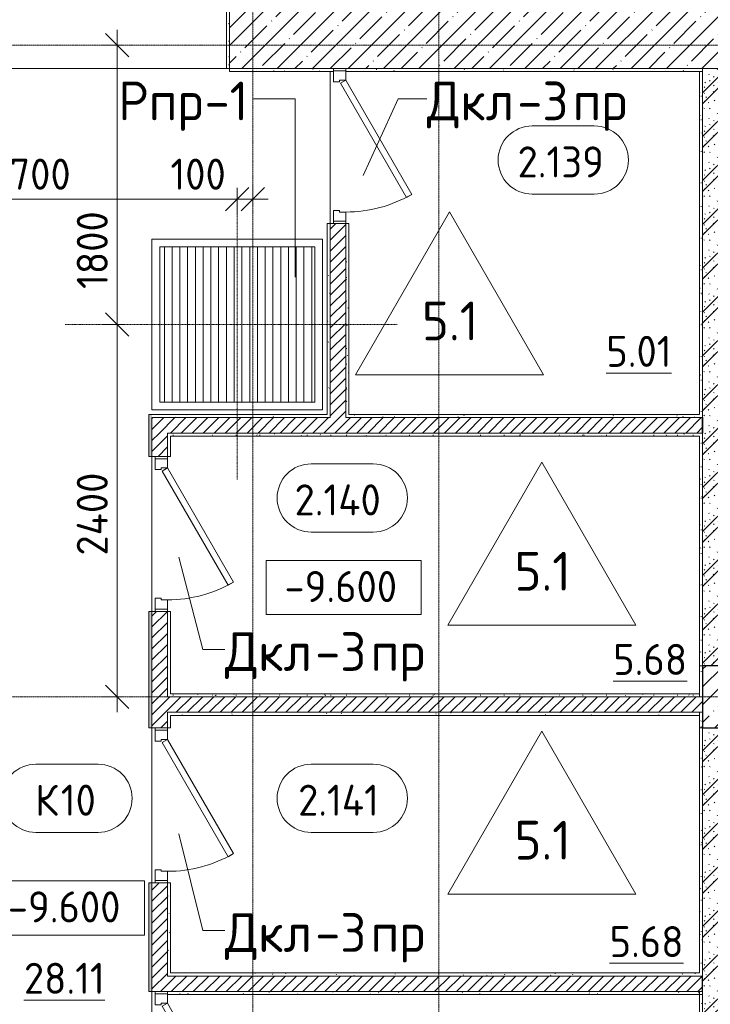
# Model space of a CAD drawing. Header units: millimetres. Extents: x 94064 to 156999, y -10965 to 64097.
# Tile 7 of 40: x 116817 to 121270, y 1818 to 8165. Entities that reach past the tile are written whole.
import ezdxf

# ---------------------------------------------------------------- set-up
doc = ezdxf.new("R2010")
doc.units = ezdxf.units.MM
doc.linetypes.add('4_ Штрихпунктир_ 10 х 2 мм', pattern=[14, 10, -2, 0, -2])
doc.linetypes.add('4_ Штрихпунктир_ 5 х 2 мм', pattern=[9, 5, -2, 0, -2])
for name, color, linetype, lineweight in [('A-ANNO-DIMS', 7, 'Continuous', 5), ('A-ANNO-DIMS-100', 7, 'Continuous', 5), ('A-AREA-IDEN', 7, 'Continuous', 5), ('A-DETL', 7, 'Continuous', 25), ('A-DOOR', 7, 'Continuous', 13), ('A-DOOR-FRAM', 7, 'Continuous', 13), ('A-DOOR-IDEN', 7, 'Continuous', 5), ('A-DOOR-OPNG', 7, 'Continuous', 13), ('A-FLOR', 7, 'Continuous', 13), ('A-FLOR-IDEN', 7, 'Continuous', 5), ('A-WALL', 7, 'Continuous', 13), ('A-WALL-PATT', 7, 'Continuous', 13), ('G-ANNO-DIMS', 7, 'Continuous', 5), ('I-WALL', 7, 'Continuous', 13), ('M-EQPM', 7, 'Continuous', 13), ('M-EQPM-IDEN', 7, 'Continuous', 5), ('S-COLS', 7, 'Continuous', 25), ('S-GRID', 7, 'Continuous', 5)]:
    doc.layers.add(name, color=color, linetype=linetype, lineweight=lineweight)
doc.styles.add('GOST Common_2', font='GOST_Common.ttf', dxfattribs={"height": 200})
doc.styles.add('GOST Common_3', font='GOST_Common.ttf', dxfattribs={"height": 250})
doc.dimstyles.new('2_мм', dxfattribs={"dimscale": 304.8, "dimtxt": 201.142999, "dimasz": 0.492126, "dimexe": 0.328084, "dimexo": 0.492126, "dimgap": 0, "dimtad": 1, "dimdec": 0, "dimdsep": 46, "dimtxsty": 'GOST Common_2', "dimblk1": 'OBLIQUE', "dimblk2": 'OBLIQUE', "dimsah": 1, "dimcen": 0.09, "dimdle": 0.328084, "dimadec": 5, "dimazin": 2, "dimtfac": 1, "dimtdec": 4, "dimtix": 1, "dimtmove": 0, "dimatfit": 3, "dimfxl": 1, "dimtvp": 1, "dimtolj": 1, "dimtzin": 0, "dimarcsym": 2})
doc.dimstyles.new('2_мм_1', dxfattribs={"dimscale": 304.8, "dimtxt": 201.142999, "dimasz": 0.492126, "dimexe": 0.328084, "dimexo": 0.492126, "dimgap": 0, "dimtad": 1, "dimdec": 0, "dimdsep": 46, "dimtxsty": 'GOST Common_2', "dimblk1": 'OBLIQUE', "dimblk2": 'OBLIQUE', "dimsah": 1, "dimcen": 0.09, "dimdle": 0.328084, "dimadec": 5, "dimazin": 2, "dimtfac": 1, "dimtdec": 4, "dimtix": 1, "dimtmove": 1, "dimatfit": 3, "dimfxl": 1, "dimtvp": 1, "dimtolj": 1, "dimtzin": 0, "dimarcsym": 2})
pattern_1 = [(0, (0, 0), (203.2, 50.8), [3.353, -149.047, 3.353, -149.047, -812.8]), (0, (0, 0), (203.2, 50.8), [-304.8, 3.353, -301.447, 3.353, -149.047, -355.6]), (0, (0, 0), (203.2, 50.8), [-762, 3.353, -98.247, 3.353, -250.647]), (120, (76.2, 25.4), (-145.59409, 150.576362), [3.353, -149.047, 3.353, -149.047, -812.8]), (120, (76.2, 25.4), (-145.59409, 150.576362), [-304.8, 3.353, -301.447, 3.353, -149.047, -355.6]), (120, (76.2, 25.4), (-145.59409, 150.576362), [-762, 3.353, -98.247, 3.353, -250.647]), (240, (101.6, 127), (-57.60591, -201.376362), [3.353, -149.047, 3.353, -149.047, -812.8]), (240, (101.6, 127), (-57.60591, -201.376362), [-304.8, 3.353, -301.447, 3.353, -149.047, -355.6]), (240, (101.6, 127), (-57.60591, -201.376362), [-762, 3.353, -98.247, 3.353, -250.647])]
pattern_2 = [(45, (0, 0), (-35.35534, 35.35534), [])]
pattern_3 = [(135, (150.28, 188.64), (-282.8427, 3e-14), [5, -395]), (135, (174.9, 237.36), (-282.8427, 3e-14), [5, -395]), (135, (211.96, 236.53), (-282.8427, 3e-14), [5, -395]), (135, (114.96, 223.96), (-282.8427, 3e-14), [5, -395]), (135, (77.54, 223.96), (-282.8427, 3e-14), [5, -395]), (135, (57.44, 184.52), (-282.8427, 3e-14), [5, -395]), (135, (66.21, 142.9), (-282.8427, 3e-14), [5, -395]), (135, (107.33, 161), (-282.8427, 3e-14), [5, -395]), (135, (99.08, 130.94), (-282.8427, 3e-14), [5, -395]), (135, (22.6, 136.46), (-282.8427, 3e-14), [5, -395]), (135, (21.16, 168.08), (-282.8427, 3e-14), [5, -395]), (135, (46.13, 96.12), (-282.8427, 3e-14), [5, -395]), (135, (3.54, 74.6), (-282.8427, 3e-14), [5, -395]), (135, (40.3, 47.56), (-282.8427, 3e-14), [5, -395]), (135, (39.77, 18.47), (-282.8427, 3e-14), [5, -395]), (135, (76.94, 37.28), (-282.8427, 3e-14), [5, -395]), (135, (114.18, 62.4), (-282.8427, 3e-14), [5, -395]), (135, (139.87, 90.2), (-282.8427, 3e-14), [5, -395]), (135, (141.44, 15.82), (-282.8427, 3e-14), [5, -395]), (135, (188.69, 26.73), (-282.8427, 3e-14), [5, -395]), (135, (176.14, 51.36), (-282.8427, 3e-14), [5, -395]), (135, (177.03, 0), (-282.8427, 3e-14), [5, -395]), (135, (276.61, 8.22), (-282.8427, 3e-14), [5, -395]), (135, (271.19, 31.72), (-282.8427, 3e-14), [5, -395]), (135, (268.29, 119.65), (-282.8427, 3e-14), [5, -395]), (135, (237.92, 101.95), (-282.8427, 3e-14), [5, -395]), (135, (237.92, 158.27), (-282.8427, 3e-14), [5, -395]), (135, (260.4, 204.35), (-282.8427, 3e-14), [5, -395]), (135, (275.54, 235.4), (-282.8427, 3e-14), [5, -395]), (135, (117.62, 268.96), (-282.8427, 3e-14), [5, -395]), (135, (203.62, 273.83), (-282.8427, 3e-14), [5, -395]), (135, (47.24, 279.3), (-282.8427, 3e-14), [5, -395]), (135, (23.2, 266.16), (-282.8427, 3e-14), [5, -395]), (135, (42.78, 232.52), (-282.8427, 3e-14), [5, -395]), (135, (177.76, 90.57), (-282.8427, 3e-14), [5, -395]), (135, (181.12, 121.8), (-282.8427, 3e-14), [5, -395]), (135, (206.73, 172.06), (-282.8427, 3e-14), [5, -395]), (135, (143.14, 136.62), (-282.8427, 3e-14), [5, -395]), (135, (211.51, 131.86), (-282.8427, 3e-14), [5, -395]), (135, (81.47, 95.1), (-282.8427, 3e-14), [5, -395]), (135, (235.13, 60.46), (-282.8427, 3e-14), [5, -395]), (135, (242.24, 4.89), (-282.8427, 3e-14), [5, -395]), (45, (0, 106.07), (-282.8427, 0), []), (45, (106.07, 0), (-282.8427, 0), []), (45, (176.78, 0), (-282.8427, 0), []), (45, (0, 176.78), (-282.8427, 0), [])]
pattern_4 = [(45, (0, 0), (-114.04925, 114.04925), []), (45, (114.05, 0), (-114.04925, 114.04925), [201.612, -40.322, 3.353, -36.97])]

# ---------------------------------------------------------------- blocks, each defined once
blk = doc.blocks.new('Наметкина 10_РД_АР_П_Отделка_R21_rvt-1--02_Подвал_МП_часть Г')
at = {"layer": 'A-WALL-PATT', "lineweight": 5}
h = blk.add_hatch(dxfattribs=at)
h.set_pattern_fill('FP_5', color=256, style=0, pattern_type=2)
h.set_pattern_definition(pattern_1)
h.paths.add_polyline_path([(118170, 7850), (118170, 8250), (118150, 8250), (118150, 7850)])
h = blk.add_hatch(dxfattribs=at)
h.set_pattern_fill('FP_5', color=256, style=0, pattern_type=2)
h.set_pattern_definition(pattern_1)
h.paths.add_polyline_path([(118840, 7830), (118840, 7850), (118170, 7850), (118170, 7830)])
h = blk.add_hatch(dxfattribs=at)
h.set_pattern_fill('FP_5', color=256, style=0, pattern_type=2)
h.set_pattern_definition(pattern_1)
h.paths.add_polyline_path([(121220, 7830), (121220, 7850), (118920, 7850), (118920, 7830), (121140, 7830)])
h = blk.add_hatch(dxfattribs=at)
h.set_pattern_fill('FP_5', color=256, style=0, pattern_type=2)
h.set_pattern_definition(pattern_1)
h.paths.add_polyline_path([(121220, 5620), (121220, 7830), (121200, 7830), (121200, 5620)])
h = blk.add_hatch(dxfattribs=at)
h.set_pattern_fill('FP_5', color=256, style=0, pattern_type=2)
h.set_pattern_definition(pattern_1)
h.paths.add_polyline_path([(118820, 5600), (118820, 6850), (118800, 6850), (118800, 5600)])
h = blk.add_hatch(dxfattribs=at)
h.set_pattern_fill('FP_5', color=256, style=0, pattern_type=2)
h.set_pattern_definition(pattern_1)
h.paths.add_polyline_path([(118940, 5600), (118940, 6850), (118920, 6850), (118920, 5600)])
h = blk.add_hatch(dxfattribs=at)
h.set_pattern_fill('FP_5', color=256, style=0, pattern_type=2)
h.set_pattern_definition(pattern_1)
h.paths.add_polyline_path([(117670, 300), (117670, 900), (117650, 900), (117650, 300)])
h.paths.add_polyline_path([(117670, 1900), (117670, 2600), (117650, 2600), (117650, 1900)])
h.paths.add_polyline_path([(117670, 3600), (117670, 4350), (117650, 4350), (117650, 3600)])
h.paths.add_polyline_path([(117650, 5350), (117670, 5350), (117670, 5620), (117650, 5620)])
h = blk.add_hatch(dxfattribs=at)
h.set_pattern_fill('FP_5', color=256, style=0, pattern_type=2)
h.set_pattern_definition(pattern_1)
h.paths.add_polyline_path([(118800, 5600), (118800, 5620), (117670, 5620), (117670, 5600), (117816.2, 5600)])
h = blk.add_hatch(dxfattribs=at)
h.set_pattern_fill('FP_5', color=256, style=0, pattern_type=2)
h.set_pattern_definition(pattern_1)
h.paths.add_polyline_path([(121220, 5600), (121220, 5620), (118940, 5620), (118940, 5600), (119478.1, 5600)])
h = blk.add_hatch(dxfattribs=at)
h.set_pattern_fill('FP_5', color=256, style=0, pattern_type=2)
h.set_pattern_definition(pattern_1)
h.paths.add_polyline_path([(121200.1, 5480), (121220.1, 5480), (121220.1, 5500), (117770, 5500), (117770, 5480), (119478.1, 5480)])
h = blk.add_hatch(dxfattribs=at)
h.set_pattern_fill('FP_5', color=256, style=0, pattern_type=2)
h.set_pattern_definition(pattern_1)
h.paths.add_polyline_path([(117790, 3820), (117790, 4350), (117770, 4350), (117770, 3820)])
h.paths.add_polyline_path([(117790, 5350), (117790, 5480), (117770, 5480), (117770, 5350)])
h = blk.add_hatch(dxfattribs=at)
h.set_pattern_fill('FP_5', color=256, style=0, pattern_type=2)
h.set_pattern_definition(pattern_1)
h.paths.add_polyline_path([(121220.1, 4000), (121220.1, 5480), (121200.1, 5480), (121200.1, 4000)])
h = blk.add_hatch(dxfattribs=at)
h.set_pattern_fill('FP_5', color=256, style=0, pattern_type=2)
h.set_pattern_definition(pattern_1)
h.paths.add_polyline_path([(121220.1, 3600), (121220.1, 3700), (121200.1, 3700), (121200.1, 3600)])
h.paths.add_polyline_path([(121220.1, 3800), (121220.1, 4000), (121200.1, 4000), (121200.1, 3800)])
h = blk.add_hatch(dxfattribs=at)
h.set_pattern_fill('FP_5', color=256, style=0, pattern_type=2)
h.set_pattern_definition(pattern_1)
h.paths.add_polyline_path([(121200.1, 3800), (121200.1, 3820), (117770, 3820), (117770, 3800), (119478.1, 3800)])
h = blk.add_hatch(dxfattribs=at)
h.set_pattern_fill('FP_5', color=256, style=0, pattern_type=2)
h.set_pattern_definition(pattern_1)
h.paths.add_polyline_path([(121200.1, 3680), (121200.1, 3700), (117770, 3700), (117770, 3680), (119478.1, 3680)])
h = blk.add_hatch(dxfattribs=at)
h.set_pattern_fill('FP_5', color=256, style=0, pattern_type=2)
h.set_pattern_definition(pattern_1)
h.paths.add_polyline_path([(117770, 2000), (117790, 2000), (117790, 2600), (117770, 2600), (117770, 2115.2)])
h.paths.add_polyline_path([(117790, 3600), (117790, 3680), (117770, 3680), (117770, 3600)])
h = blk.add_hatch(dxfattribs=at)
h.set_pattern_fill('FP_5', color=256, style=0, pattern_type=2)
h.set_pattern_definition(pattern_1)
h.paths.add_polyline_path([(121220, 920), (121220, 1880), (121200, 1880), (121200, 920)])
h.paths.add_polyline_path([(121220, 2020), (121220, 3600), (121200, 3600), (121200, 2020)])
h = blk.add_hatch(dxfattribs=at)
h.set_pattern_fill('FP_5', color=256, style=0, pattern_type=2)
h.set_pattern_definition(pattern_1)
h.paths.add_polyline_path([(121140, 2000), (121220, 2000), (121220, 2020), (117790, 2020), (117790, 2000), (119478.1, 2000)])
h = blk.add_hatch(dxfattribs=at)
h.set_pattern_fill('FP_5', color=256, style=0, pattern_type=2)
h.set_pattern_definition(pattern_1)
h.paths.add_polyline_path([(121200, 1880), (121200, 1900), (117770, 1900), (117770, 1880), (121140, 1880)])
at = {"layer": 'A-WALL'}
for p, q in [((118150, 8250), (118150, 7850)), ((118170, 7850), (118170, 8250)), ((118150, 7850), (118170, 7850)), ((118840, 7850), (118170, 7850)), ((118170, 7850), (118170, 7830)), ((118170, 7830), (118840, 7830)), ((118840, 7835), (118840, 7850)), ((121220, 7850), (118920, 7850)), ((118920, 7850), (118920, 7835)), ((118920, 7830), (121220, 7830)), ((121220, 7830), (121200, 7830)), ((121200, 7830), (121200, 5620)), ((121220, 7830), (121220, 7850)), ((121220, 5620), (121220, 7830)), ((118820, 6850), (118800, 6850)), ((118800, 6850), (118800, 5620)), ((118820, 5600), (118820, 6850)), ((118920, 6850), (118920, 5600)), ((118940, 6850), (118920, 6850)), ((118940, 5620), (118940, 6850)), ((117670, 5620), (117650, 5620)), ((117650, 5620), (117650, 5350)), ((118800, 5620), (117670, 5620)), ((117670, 5350), (117670, 5600)), ((117670, 5600), (118800, 5600)), ((118800, 5600), (118820, 5600)), ((118920, 5600), (118940, 5600)), ((121200, 5620), (118940, 5620)), ((118940, 5600), (121220, 5600)), ((121220, 5600), (121220, 5620)), ((121220.1, 5500), (117770, 5500)), ((117770, 5500), (117770, 5480)), ((117770, 5480), (117770, 5350)), ((117790, 5480), (121200.1, 5480)), ((117790, 5350), (117790, 5480)), ((121200.1, 5480), (121200.1, 4000)), ((121220.1, 5480), (121220.1, 5500)), ((121220.1, 4000), (121220.1, 5480)), ((117650, 5350), (117670, 5350)), ((117770, 5350), (117790, 5350)), ((117670, 4350), (117650, 4350)), ((117650, 4350), (117650, 3600)), ((117670, 3600), (117670, 4350)), ((117790, 4350), (117770, 4350)), ((117770, 4350), (117770, 3820)), ((117790, 3820), (117790, 4350)), ((121220.1, 4000), (121200.1, 4000)), ((121200.1, 4000), (121200.1, 3800)), ((121200.1, 4000), (121220.1, 4000)), ((121220.1, 3800), (121220.1, 4000)), ((117770, 3820), (117770, 3800)), ((121200.1, 3820), (117790, 3820)), ((121200.1, 3800), (121200.1, 3820)), ((117770, 3800), (121200.1, 3800)), ((121200.1, 3800), (121220.1, 3800)), ((121200.1, 3700), (117770, 3700)), ((117770, 3700), (117770, 3680)), ((121220.1, 3700), (121200.1, 3700)), ((121200.1, 3700), (121200.1, 3600)), ((121200.1, 3680), (121200.1, 3700)), ((121220.1, 3600), (121220.1, 3700)), ((117770, 3680), (117770, 3600)), ((117790, 3680), (121200.1, 3680)), ((117790, 3600), (117790, 3680)), ((117650, 3600), (117670, 3600)), ((117770, 3600), (117790, 3600)), ((121220, 3600), (121200, 3600)), ((121200, 3600), (121200, 2020)), ((121200.1, 3600), (121220.1, 3600)), ((121220, 2020), (121220, 3600)), ((117670, 2600), (117650, 2600)), ((117650, 2600), (117650, 1900)), ((117670, 1900), (117670, 2600)), ((117790, 2600), (117770, 2600)), ((117770, 2600), (117770, 2000)), ((117790, 2020), (117790, 2600)), ((117770, 2000), (117790, 2000)), ((121200, 2020), (117790, 2020)), ((117790, 2000), (121220, 2000)), ((121220, 2000), (121220, 2020)), ((117650, 1900), (117670, 1900)), ((121200, 1900), (117770, 1900)), ((117770, 1900), (117770, 1885)), ((117770, 1880), (121200, 1880)), ((121200, 1880), (121200, 1900)), ((121220, 1880), (121200, 1880)), ((121200, 1880), (121200, 920)), ((121220, 920), (121220, 1880))]:
    blk.add_line(p, q, dxfattribs=at)
blk = doc.blocks.new('АР_Дверь однопольная - 1000х2100h_850__Кладовая-4711757--02_Подвал_МП_часть Г')
at = {"layer": 'A-DOOR'}
for p, q in [((311.1, 475), (-425, 50)), ((331.1, 440.4), (311.1, 475)), ((-405, 15.4), (331.1, 440.4)), ((-425, 50), (-405, 15.4))]:
    blk.add_line(p, q, dxfattribs=at)
at = {"layer": 'A-DOOR', "lineweight": 5}
blk.add_arc((-425, 50), 850, 360, 30, dxfattribs=at)
at = {"layer": 'A-DOOR-FRAM'}
for p, q in [((-485, 50), (-500, 50)), ((-425, 50), (-485, 50)), ((-485, 50), (-485, -30)), ((-425, 10), (-425, 50)), ((-415, 10), (-425, 10)), ((-415, -30), (-415, 10)), ((425, 10), (415, 10)), ((415, 10), (415, -30)), ((485, 50), (425, 50)), ((425, 50), (425, 10)), ((485, -30), (485, 50)), ((485, 50), (500, 50)), ((-485, -30), (-500, -30)), ((-485, -30), (-415, -30)), ((415, -30), (485, -30)), ((485, -30), (500, -30))]:
    blk.add_line(p, q, dxfattribs=at)
blk = doc.blocks.new('АР_Дверь однопольная - 1000х2100h_850__Кладовая-4627048--02_Подвал_МП_часть Г')
at = {"layer": 'A-DOOR'}
for p, q in [((311.1, 475), (-425, 50)), ((331.1, 440.4), (311.1, 475)), ((-405, 15.4), (331.1, 440.4)), ((-425, 50), (-405, 15.4))]:
    blk.add_line(p, q, dxfattribs=at)
at = {"layer": 'A-DOOR', "lineweight": 5}
blk.add_arc((-425, 50), 850, 360, 30, dxfattribs=at)
at = {"layer": 'A-DOOR-FRAM'}
for p, q in [((-485, 50), (-500, 50)), ((-425, 50), (-485, 50)), ((-485, 50), (-485, -30)), ((-425, 10), (-425, 50)), ((-415, 10), (-425, 10)), ((-415, -30), (-415, 10)), ((425, 10), (415, 10)), ((415, 10), (415, -30)), ((485, 50), (425, 50)), ((425, 50), (425, 10)), ((485, -30), (485, 50)), ((485, 50), (500, 50)), ((-485, -30), (-500, -30)), ((-485, -30), (-415, -30)), ((415, -30), (485, -30)), ((485, -30), (500, -30))]:
    blk.add_line(p, q, dxfattribs=at)
blk = doc.blocks.new('КР-Проем - Настраиваемый-4414965--02_Подвал_МП_часть Г')
at = {"layer": 'A-DOOR-OPNG'}
for p, q in [((-775, 200), (775, 200)), ((-775, -200), (775, -200))]:
    blk.add_line(p, q, dxfattribs=at)
blk = doc.blocks.new('АР_Приямок - ПР-1_1100х1100 х50-2425824--02_Подвал_МП_часть Г')
at = {"layer": 'M-EQPM', "lineweight": 5}
h = blk.add_hatch(dxfattribs=at)
h.set_pattern_fill('FP_4', color=256, style=0, pattern_type=2)
h.set_pattern_definition([(90, (0, 0), (-50, 3e-15), [])])
h.paths.add_polyline_path([(50, -500), (1050, -500), (1050, 500), (50, 500), (50, 416.7)])
at = {"layer": 'M-EQPM'}
for p, q in [((0, -550), (0, 550)), ((0, 550), (1100, 550)), ((1100, 550), (1100, -550)), ((1100, -550), (0, -550))]:
    blk.add_line(p, q, dxfattribs=at)
blk = doc.blocks.new('Марка помещения _Номер_ - 2 мм-68851--02_Подвал_МП_часть Г')
at = {"layer": 'A-AREA-IDEN'}
for p, q in [((-2.027, 2.21), (1.973, 2.21)), ((-2.027, -2.19), (1.973, -2.19))]:
    blk.add_line(p, q, dxfattribs=at)
for centre, start, end in [((-2.027, 0.01), 90, 270), ((1.973, 0.01), 270, 90)]:
    blk.add_arc(centre, 2.2, start, end, dxfattribs=at)
blk = doc.blocks.new('DIMBLOCK132--02_Подвал_МП_часть Г')
at = {"layer": 'A-ANNO-DIMS-100'}
for p, q in [((116520, 6963.6), (116520, 7107.5)), ((118220, 7080), (118220, 6907.5)), ((118220, 7007.5), (118220, 7080)), ((116420, 7007.5), (118220, 7007.5)), ((116520, 7007.5), (116520, 6963.6)), ((116655.4, 7007.5), (117277, 7007.5)), ((117277, 7007.5), (117370, 7007.5))]:
    blk.add_line(p, q, dxfattribs=at)
at = {"layer": 'A-ANNO-DIMS-100', "lineweight": 25}
for p, q in [((116520, 7007.5), (116595, 7082.5)), ((118220, 7007.5), (118295, 7082.5)), ((116520, 7007.5), (116445, 6932.5)), ((118220, 7007.5), (118145, 6932.5))]:
    blk.add_line(p, q, dxfattribs=at)
at = {"layer": 'A-ANNO-DIMS-100', "color": 0, "insert": (116655.4, 7268.9), "char_height": 200, "width": 625.93, "attachment_point": 1, "line_spacing_factor": 1.022761, "style": 'GOST Common_2'}
blk.add_mtext('1700', dxfattribs=at)
blk = doc.blocks.new('_Oblique')
at = {"color": 0, "linetype": 'ByBlock', "lineweight": -2}
blk.add_line((-0.5, -0.5), (0.5, 0.5), dxfattribs=at)
blk = doc.blocks.new('DIMBLOCK133--02_Подвал_МП_часть Г')
at = {"layer": 'A-ANNO-DIMS-100', "lineweight": 25}
for p, q in [((118220, 7007.5), (118295, 7082.5)), ((118320, 7007.5), (118395, 7082.5)), ((118220, 7007.5), (118145, 6932.5)), ((118320, 7007.5), (118245, 6932.5))]:
    blk.add_line(p, q, dxfattribs=at)
at = {"layer": 'A-ANNO-DIMS-100'}
for p, q in [((118220, 7080), (118220, 6907.5)), ((118220, 7007.5), (118220, 7080)), ((118320, 6963.6), (118320, 7107.5)), ((117789.1, 7007.5), (118270.9, 7007.5)), ((118220, 7007.5), (118420, 7007.5)), ((118270.9, 7007.5), (118270, 7007.5)), ((118320, 7007.5), (118320, 6963.6))]:
    blk.add_line(p, q, dxfattribs=at)
at = {"layer": 'A-ANNO-DIMS-100', "color": 0, "insert": (117789.1, 7268.9), "char_height": 200, "width": 458.197, "attachment_point": 1, "line_spacing_factor": 1.022761, "style": 'GOST Common_2'}
blk.add_mtext('100', dxfattribs=at)
blk = doc.blocks.new('DIMBLOCK134--02_Подвал_МП_часть Г')
at = {"layer": 'A-ANNO-DIMS-100', "lineweight": 25}
for p, q in [((117446.4, 6200), (117371.4, 6275)), ((117446.4, 6200), (117521.4, 6125)), ((117446.4, 3800), (117371.4, 3875)), ((117446.4, 3800), (117521.4, 3725))]:
    blk.add_line(p, q, dxfattribs=at)
at = {"layer": 'A-ANNO-DIMS-100'}
for p, q in [((117490.4, 6200), (117346.4, 6200)), ((117446.4, 3700), (117446.4, 6200)), ((117446.4, 6200), (117490.4, 6200)), ((117490.4, 3800), (117346.4, 3800)), ((117446.4, 3800), (117490.4, 3800))]:
    blk.add_line(p, q, dxfattribs=at)
at = {"layer": 'A-ANNO-DIMS-100', "color": 0, "insert": (117185.1, 4710.2), "char_height": 200, "width": 695.477, "attachment_point": 1, "rotation": 90, "line_spacing_factor": 1.022761, "style": 'GOST Common_2'}
blk.add_mtext('2400', dxfattribs=at)
blk = doc.blocks.new('DIMBLOCK135--02_Подвал_МП_часть Г')
at = {"layer": 'A-ANNO-DIMS-100', "lineweight": 25}
for p, q in [((117446.4, 8000), (117371.4, 8075)), ((117446.4, 8000), (117521.4, 7925)), ((117446.4, 6200), (117371.4, 6275)), ((117446.4, 6200), (117521.4, 6125))]:
    blk.add_line(p, q, dxfattribs=at)
at = {"layer": 'A-ANNO-DIMS-100'}
for p, q in [((117446.4, 6200), (117446.4, 8100)), ((117490.4, 8000), (117346.4, 8000)), ((117446.4, 8000), (117490.4, 8000)), ((117446.4, 7050.6), (117446.4, 7100)), ((117446.4, 6429), (117446.4, 7050.6)), ((117490.4, 6200), (117346.4, 6200)), ((117446.4, 6200), (117490.4, 6200))]:
    blk.add_line(p, q, dxfattribs=at)
at = {"layer": 'A-ANNO-DIMS-100', "color": 0, "insert": (117185.1, 6429), "char_height": 200, "width": 625.93, "attachment_point": 1, "rotation": 90, "line_spacing_factor": 1.022761, "style": 'GOST Common_2'}
blk.add_mtext('1800', dxfattribs=at)
blk = doc.blocks.new('Высотные отметки - Frame_2-749557--02_Подвал_МП_часть Г')
at = {"layer": 'G-ANNO-DIMS'}
for p, q in [((-5, 3.5), (-5, 0)), ((5, 3.5), (-5, 3.5)), ((5, 0), (5, 3.5)), ((-5, 0), (5, 0))]:
    blk.add_line(p, q, dxfattribs=at)
blk = doc.blocks.new('Марка полов - Марка полов-4106608--02_Подвал_МП_часть Г')
at = {"layer": 'A-FLOR-IDEN'}
for p, q in [((0, 7), (-6.062, -3.5)), ((6.062, -3.5), (0, 7)), ((-6.062, -3.5), (6.062, -3.5))]:
    blk.add_line(p, q, dxfattribs=at)

msp = doc.modelspace()

# ---------------------------------------------------------------- hatches: boundary and pattern name
at = {"layer": 'A-WALL-PATT', "lineweight": 5}
h = msp.add_hatch(dxfattribs=at)
h.set_pattern_fill('FP_3', color=256, style=0, pattern_type=2)
h.set_pattern_definition(pattern_4)
h.paths.add_polyline_path([(131370, 7850.000001), (131470, 7850.000001), (131470, 8250.000001), (122920, 8250.000001), (122920, 7850.000001), (129449.688757, 7850.000001)])
h.paths.add_polyline_path([(121140.026087, 7850.000001), (121470, 7850.000001), (121470, 8250.000001), (118170, 8250.000001), (118170, 7850.000001), (119478.093554, 7850.000001)])
h = msp.add_hatch(dxfattribs=at)
h.set_pattern_fill('FP_1', color=256, style=0, pattern_type=2)
h.set_pattern_definition(pattern_3)
h.paths.add_polyline_path([(121420, 4000), (121420, 7850.000001), (121220, 7850.000001), (121220, 4000)])
h = msp.add_hatch(dxfattribs=at)
h.set_pattern_fill('FP_2', color=256, style=0, pattern_type=2)
h.set_pattern_definition(pattern_2)
h.paths.add_polyline_path([(118920, 5600), (118920, 6850.000001), (118820, 6850.000001), (118820, 5600)])
h = msp.add_hatch(dxfattribs=at)
h.set_pattern_fill('FP_2', color=256, style=0, pattern_type=2)
h.set_pattern_definition(pattern_2)
h.paths.add_polyline_path([(121220.055575, 5500), (121220.055575, 5600), (117670, 5600), (117670, 5500), (119478.093554, 5500)])
h = msp.add_hatch(dxfattribs=at)
h.set_pattern_fill('FP_2', color=256, style=0, pattern_type=2)
h.set_pattern_definition(pattern_2)
h.paths.add_polyline_path([(117770, 300), (117770, 900), (117670, 900), (117670, 300)])
h.paths.add_polyline_path([(117670, 1900), (117770, 1900), (117770, 2600), (117670, 2600), (117670, 2115.19137)])
h.paths.add_polyline_path([(117670, 3600), (117770, 3600), (117770, 4350), (117670, 4350), (117670, 4178.545986)])
h.paths.add_polyline_path([(117670, 5350), (117770, 5350), (117770, 5500), (117670, 5500)])
h = msp.add_hatch(dxfattribs=at)
h.set_pattern_fill('FP_2', color=256, style=0, pattern_type=2)
h.set_pattern_definition(pattern_2)
h.paths.add_polyline_path([(121220, 3700), (121220, 3800), (117770, 3800), (117770, 3700), (119478.093554, 3700)])
h = msp.add_hatch(dxfattribs=at)
h.set_pattern_fill('FP_1', color=256, style=0, pattern_type=2)
h.set_pattern_definition(pattern_3)
h.paths.add_polyline_path([(121420, 900), (121420, 3600), (121220, 3600), (121220, 900)])
h = msp.add_hatch(dxfattribs=at)
h.set_pattern_fill('FP_2', color=256, style=0, pattern_type=2)
h.set_pattern_definition(pattern_2)
h.paths.add_polyline_path([(121220, 1900), (121220, 2000), (117770, 2000), (117770, 1900), (121140.026087, 1900)])
at = {"layer": 'S-COLS', "lineweight": 5}
h = msp.add_hatch(dxfattribs=at)
h.set_pattern_fill('FP_3', color=256, style=0, pattern_type=2)
h.set_pattern_definition(pattern_4)
h.paths.add_polyline_path([(121220, 3600), (123620, 3600), (123620, 4000), (121220, 4000)])

# ---------------------------------------------------------------- linework, layer by layer
at = {"layer": 'A-DETL', "linetype": '4_ Штрихпунктир_ 5 х 2 мм', "lineweight": 5}
for p, q in [((118220, 5200.06298), (118220, 6930)), ((117110, 6200), (119250, 6200))]:
    msp.add_line(p, q, dxfattribs=at)
at = {"layer": 'A-DOOR-IDEN'}
for p, q in [((119031.445599, 7159.966977), (119257.254007, 7655.047896)), ((119257.254007, 7655.047896), (119443.096621, 7655.047896)), ((117842.980295, 4699.843796), (117997.480784, 4105.611144)), ((117997.480784, 4105.611144), (118140.096621, 4105.611144)), ((117842.980295, 2917.14584), (117997.480784, 2294.335064)), ((117997.480784, 2294.335064), (118140.096621, 2294.335064))]:
    msp.add_line(p, q, dxfattribs=at)
at = {"layer": 'A-FLOR'}
for p, q in [((118820, 6850.000001), (118820, 7830.000001)), ((117720, 5700), (117720, 6700)), ((117720, 6700), (118720, 6700)), ((118720, 6700), (118720, 5700)), ((118720, 5700), (117720, 5700)), ((117670, 4350), (117670, 5350)), ((117670, 2600), (117670, 3600)), ((117670, 900), (117670, 1900))]:
    msp.add_line(p, q, dxfattribs=at)
at = {"layer": 'A-WALL'}
for p, q in [((118170, 12650), (118170, 7850.000001)), ((118170, 7850.000001), (131370, 7850.000001))]:
    msp.add_line(p, q, dxfattribs=at)
at = {"layer": 'A-WALL', "lineweight": 25}
for p, q in [((121220, 5600), (121220, 5500)), ((121220.055575, 5500), (121220.055575, 5600)), ((121220, 1900), (121220, 2000))]:
    msp.add_line(p, q, dxfattribs=at)
at = {"layer": 'I-WALL'}
for p, q in [((121220, 7850.000001), (121220, 5600)), ((118820, 6850.000001), (118820, 5600)), ((118920, 6850.000001), (118820, 6850.000001)), ((118920, 5600), (118920, 6850.000001)), ((118820, 5600), (117670, 5600)), ((117670, 5600), (117670, 5350)), ((121220.055575, 5600), (118920, 5600)), ((117770, 5500), (121220.055575, 5500)), ((117770, 5350), (117770, 5500)), ((121220, 5500), (121220, 4000)), ((117670, 5350), (117770, 5350)), ((117670, 4350), (117670, 3600)), ((117770, 4350), (117670, 4350)), ((117770, 3800), (117770, 4350)), ((121220, 4000), (121420, 4000)), ((121220, 3800), (117770, 3800)), ((121220, 3700), (121220, 3800)), ((117770, 3700), (121220, 3700)), ((117770, 3600), (117770, 3700)), ((117670, 3600), (117770, 3600)), ((121220, 3600), (121220, 2000)), ((121420, 3600), (121220, 3600)), ((117670, 2600), (117670, 1900)), ((117770, 2600), (117670, 2600)), ((117770, 2000), (117770, 2600)), ((121220, 2000), (117770, 2000)), ((117670, 1900), (121220, 1900)), ((121220, 1900), (121220, 900))]:
    msp.add_line(p, q, dxfattribs=at)
at = {"layer": 'M-EQPM-IDEN'}
for p, q in [((118592.431609, 7655.047896), (118320.251728, 7655.047896)), ((118592.431609, 6505.548803), (118592.431609, 7655.047896))]:
    msp.add_line(p, q, dxfattribs=at)
at = {"layer": 'S-COLS'}
for p, q in [((123620, 4000), (121220, 4000)), ((121220, 4000), (121220, 3600)), ((121220, 3600), (123620, 3600))]:
    msp.add_line(p, q, dxfattribs=at)
at = {"layer": 'S-GRID', "linetype": '4_ Штрихпунктир_ 10 х 2 мм'}
for p, q in [((118320, -1645.558701), (118320, 60921.15283)), ((119520, -1645.558701), (119520, 60921.15283)), ((134720.722483, 8000), (105403.99973, 8000)), ((134720.722483, 3800), (105403.99973, 3800))]:
    msp.add_line(p, q, dxfattribs=at)

# ---------------------------------------------------------------- block references
at = {"lineweight": 5}
msp.add_blockref('Наметкина 10_РД_АР_П_Отделка_R21_rvt-1--02_Подвал_МП_часть Г', (0, 0), dxfattribs=at)
at = {"layer": 'A-AREA-IDEN', "xscale": 99.99999999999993, "yscale": 99.99999999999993, "zscale": 99.99999999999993}
for p in [(120324.732506, 7259.159662), (118899.775928, 5080.616108), (117124.856767, 3144.729808), (118899.775928, 3144.729808)]:
    msp.add_blockref('Марка помещения _Номер_ - 2 мм-68851--02_Подвал_МП_часть Г', p, dxfattribs=at)
at = {"layer": 'A-DOOR'}
msp.add_blockref('КР-Проем - Настраиваемый-4414965--02_Подвал_МП_часть Г', (117395, 8050.000001), dxfattribs=at)
at = {"layer": 'A-DOOR', "rotation": 270}
for name, p in [('АР_Дверь однопольная - 1000х2100h_850__Кладовая-4711757--02_Подвал_МП_часть Г', (118870, 7350.000001)), ('АР_Дверь однопольная - 1000х2100h_850__Кладовая-4627048--02_Подвал_МП_часть Г', (117720, 4850)), ('АР_Дверь однопольная - 1000х2100h_850__Кладовая-4627048--02_Подвал_МП_часть Г', (117720, 3100)), ('АР_Дверь однопольная - 1000х2100h_850__Кладовая-4627048--02_Подвал_МП_часть Г', (117720, 1400))]:
    msp.add_blockref(name, p, dxfattribs=at)
at = {"layer": 'A-FLOR-IDEN', "xscale": 99.99999999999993, "yscale": 99.99999999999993, "zscale": 99.99999999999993}
for p in [(119587.490406, 6225.87012), (120183.761022, 4612.250924), (120183.761022, 2878.573214)]:
    msp.add_blockref('Марка полов - Марка полов-4106608--02_Подвал_МП_часть Г', p, dxfattribs=at)
at = {"layer": 'G-ANNO-DIMS', "xscale": 99.99999999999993, "yscale": 99.99999999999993, "zscale": 99.99999999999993}
for p in [(118906.497662, 4329.494557), (117122.865412, 2264.415782)]:
    msp.add_blockref('Высотные отметки - Frame_2-749557--02_Подвал_МП_часть Г', p, dxfattribs=at)
at = {"layer": 'M-EQPM'}
msp.add_blockref('АР_Приямок - ПР-1_1100х1100 х50-2425824--02_Подвал_МП_часть Г', (117670, 6200), dxfattribs=at)

# ---------------------------------------------------------------- texts
at = {"layer": 'A-AREA-IDEN', "char_height": 200, "attachment_point": 1, "style": 'GOST Common_2'}
for s, insert, width in [('2.139', (120027.21831, 7347.902844), 713.501875), ('\\L5.01', (120599.017086, 6126.853286), 545.1475), ('2.140', (118589.261732, 5169.35929), 745.569375), ('\\L5.68', (120643.284318, 4140.867878), 601.265625), ('\\fGOST Common|b0|i0|c204|p34|;К', (116916.842571, 3233.47299), 200.421875), ('10', (117082.207154, 3233.47299), 296.624375), ('2.141', (118612.261732, 3233.47299), 689.45125), ('\\L5.68', (120620.284318, 2321.92236), 601.265625), ('\\L28.11', (116844.188018, 2085.33671), 665.400625)]:
    msp.add_mtext(s, dxfattribs=dict(at, insert=insert, width=width))
at = {"layer": 'A-DOOR-IDEN', "char_height": 250, "attachment_point": 1, "style": 'GOST Common_3'}
for s, insert, width in [('Дкл', (119443.096621, 7765.974979), 705.485), ('-3', (120025.179954, 7765.974979), 432.91125), ('пр', (120382.367454, 7765.974979), 432.91125), ('Дкл', (118140.096621, 4216.538228), 705.485), ('-3', (118722.179954, 4216.538228), 432.91125), ('пр', (119079.367454, 4216.538228), 432.91125), ('Дкл', (118140.096621, 2405.262148), 705.485), ('-3', (118722.179954, 2405.262148), 432.91125), ('пр', (119079.367454, 2405.262148), 432.91125)]:
    msp.add_mtext(s, dxfattribs=dict(at, insert=insert, width=width))
at = {"layer": 'A-FLOR-IDEN', "char_height": 250, "width": 456.961875, "attachment_point": 1, "style": 'GOST Common_3'}
for insert in [(119411.114123, 6347.931793), (120007.384739, 4734.312597), (120007.384739, 3000.634886)]:
    msp.add_mtext('5.1', dxfattribs=dict(at, insert=insert))
at = {"layer": 'G-ANNO-DIMS', "char_height": 200, "width": 917.17566319, "attachment_point": 1, "line_spacing_factor": 1.022761, "style": 'GOST Common_2'}
for insert in [(118524.341135, 4610.860218), (116740.708886, 2545.781443)]:
    msp.add_mtext('-9.600', dxfattribs=dict(at, insert=insert))
at = {"layer": 'M-EQPM-IDEN', "char_height": 250, "attachment_point": 1, "style": 'GOST Common_3'}
for s, insert, width in [('Рпр', (117453.251728, 7765.974979), 673.4175), ('-1', (118008.876728, 7765.974979), 368.77625)]:
    msp.add_mtext(s, dxfattribs=dict(at, insert=insert, width=width))

# ---------------------------------------------------------------- dimensions: what is measured, and where the dimension line sits
at = {"layer": 'A-ANNO-DIMS'}
dim = msp.add_linear_dim(base=(117446.41715, 8000), p1=(117340.351133, 6200), p2=(117340.351133, 8000), angle=90, dimstyle='2_мм_1', override={"dimpost": '<>', "dimfxl": 1800}, dxfattribs=at)
dim.commit()
dim.dimension.update_dxf_attribs({"geometry": 'DIMBLOCK135--02_Подвал_МП_часть Г', "text_midpoint": (117318.384822, 6741.940789), "dimtype": 160, "text_rotation": 90})
for base, p1, p2, override, picture, middle in [((118220, 7007.521133), (116520, 7113.58715), (118220, 6930), {"dimpost": '<>', "dimfxl": 1709.884277}, 'DIMBLOCK132--02_Подвал_МП_часть Г', (116968.368097, 7135.55346)), ((118320, 7007.521133), (118220, 6930), (118320, 7113.58715), {"dimpost": '<>', "dimfxl": 209.055595}, 'DIMBLOCK133--02_Подвал_МП_часть Г', (118018.189428, 7135.55346))]:
    dim = msp.add_linear_dim(base=base, p1=p1, p2=p2, dimstyle='2_мм_1', override=override, dxfattribs=at)
    dim.commit()
    dim.dimension.update_dxf_attribs({"geometry": picture, "text_midpoint": middle, "dimtype": 160})
dim = msp.add_linear_dim(base=(117446.41715, 6200), p1=(117340.351133, 3800), p2=(117340.351133, 6200), angle=90, dimstyle='2_мм', override={"dimpost": '<>', "dimfxl": 2400}, dxfattribs=at)
dim.commit()
dim.dimension.update_dxf_attribs({"geometry": 'DIMBLOCK134--02_Подвал_МП_часть Г', "text_midpoint": (117346.41715, 5000)})

doc.saveas('drawing.dxf')
